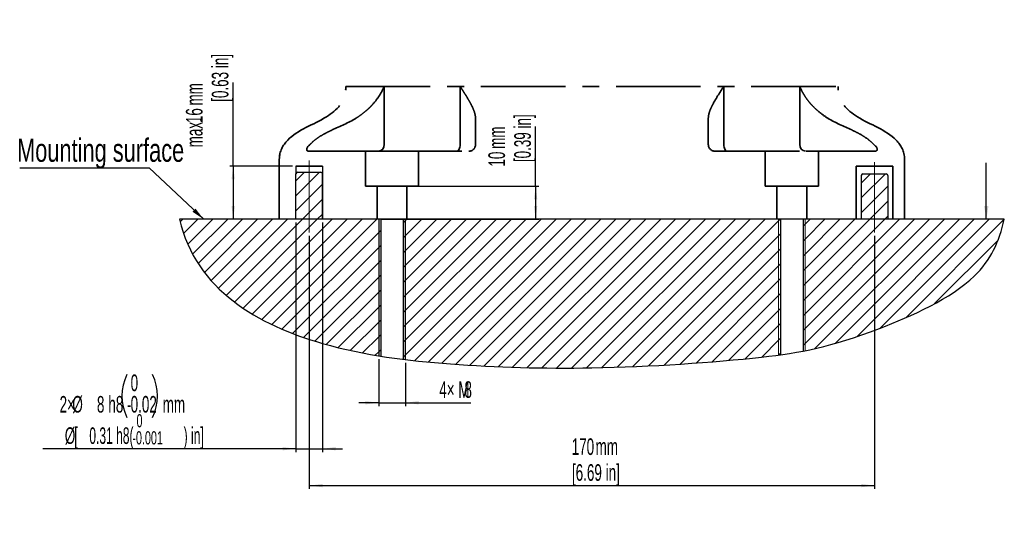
# Model space of a CAD drawing. Header units: millimetres. Extents: x 103 to 290, y 30 to 251.
# Tile 1 of 2: x 116 to 264, y 30 to 107. Entities that reach past the tile are written whole.
import ezdxf

# ---------------------------------------------------------------- set-up
doc = ezdxf.new("R2010")
doc.units = ezdxf.units.MM
doc.linetypes.add('CENTERX2', pattern=[20.32, 12.7, -2.54, 2.54, -2.54])
doc.linetypes.add('HIDDEN', pattern=[1.905, 1.27, -0.635])
for name, color, linetype in [('剖面线层', 2, 'Continuous'), ('标注层', 3, 'Continuous'), ('细线层', 4, 'Continuous')]:
    doc.layers.add(name, color=color, linetype=linetype)
doc.layers.add('实线层', color=7, linetype='Continuous', lineweight=25)
doc.layers.add('虚线层', color=6, linetype='HIDDEN', lineweight=25)
doc.styles.add('SLDTEXTSTYLE0', font='TXT', dxfattribs={"width": 0.605})
doc.styles.add('SLDTEXTSTYLE1', font='TXT', dxfattribs={"width": 0.363})
doc.styles.add('SLDTEXTSTYLE4', font='TXT', dxfattribs={"width": 0.54125})
doc.styles.add('SLDTEXTSTYLE5', font='TXT', dxfattribs={"width": 0.7})
doc.dimstyles.new('SLDDIMSTYLE1', dxfattribs={"dimtxt": 2.5, "dimasz": 2, "dimexe": 0, "dimexo": 0.0625, "dimtad": 2, "dimlfac": 2, "dimrnd": 1e-09, "dimzin": 12, "dimdsep": 46, "dimtxsty": 'SLDTEXTSTYLE1', "dimsah": 1, "dimcen": 0.09, "dimadec": 0, "dimazin": 3, "dimtfac": 1, "dimtofl": 0, "dimtmove": 0, "dimatfit": 3, "dimfxl": 0, "dimfrac": 2, "dimtolj": 1, "dimtzin": 12, "dimarcsym": 0})
doc.dimstyles.new('SLDDIMSTYLE3', dxfattribs={"dimtxt": 2.5, "dimasz": 2, "dimexe": 0, "dimexo": 0.0625, "dimtad": 2, "dimlfac": 2, "dimrnd": 1e-09, "dimzin": 12, "dimdsep": 46, "dimtxsty": 'SLDTEXTSTYLE1', "dimsah": 1, "dimcen": 0.09, "dimadec": 0, "dimazin": 3, "dimtfac": 1, "dimtmove": 0, "dimatfit": 0, "dimfxl": 0, "dimfrac": 2, "dimtolj": 1, "dimtzin": 12, "dimarcsym": 0})
doc.dimstyles.new('SLDDIMSTYLE7', dxfattribs={"dimtxt": 2.5, "dimasz": 2, "dimexe": 0, "dimexo": 0.0625, "dimtad": 2, "dimlfac": 2, "dimrnd": 1e-09, "dimzin": 12, "dimdsep": 46, "dimtxsty": 'SLDTEXTSTYLE1', "dimsah": 1, "dimcen": 0.09, "dimadec": 0, "dimazin": 3, "dimtol": 1, "dimtm": 0.022, "dimtfac": 1, "dimtmove": 0, "dimatfit": 0, "dimfxl": 0, "dimfrac": 2, "dimtolj": 1, "dimarcsym": 0})
doc.dimstyles.new('SLDDIMSTYLE8', dxfattribs={"dimtxt": 0.18, "dimasz": 2, "dimexe": 0, "dimexo": 0.0625, "dimgap": 0, "dimtad": 0, "dimtih": 1, "dimtoh": 1, "dimdec": 0, "dimrnd": 1e-09, "dimzin": 0, "dimdsep": 46, "dimtxsty": 'Standard', "dimsah": 1, "dimcen": 0.09, "dimadec": 0, "dimazin": 0, "dimtfac": 2, "dimtdec": 0, "dimtofl": 0, "dimtmove": 0, "dimatfit": 3, "dimfxl": 0, "dimfrac": 2, "dimtolj": 1, "dimtzin": 0, "dimarcsym": 0})

# ---------------------------------------------------------------- blocks, each defined once
blk = doc.blocks.new('SW_NOTE_2')
at = {"layer": '细线层', "color": 0, "char_height": 2, "attachment_point": 1, "style": 'SLDTEXTSTYLE0'}
for s, insert in [('0', (0.62, 2.58)), ('-0.001', (0, 0))]:
    blk.add_mtext(s, dxfattribs=dict(at, insert=insert))
blk = doc.blocks.new('_D_10')
at = {"layer": '标注层'}
for p, q in [((169.58, 56.22), (169.58, 49.16)), ((173.58, 55.66), (173.58, 49.16)), ((169.58, 49.66), (166.58, 49.66)), ((169.58, 49.66), (173.58, 49.66)), ((173.58, 49.66), (183.41, 49.66))]:
    blk.add_line(p, q, dxfattribs=at)
for points in [[(169.58, 49.66), (167.58, 49.91), (167.58, 49.41)], [(173.58, 49.66), (175.58, 49.41), (175.58, 49.91)]]:
    blk.add_solid(points, dxfattribs=at)
at = {"layer": '标注层', "char_height": 2.5, "attachment_point": 1, "style": 'SLDTEXTSTYLE0'}
for s, insert in [('4× M', (178.68, 52.89)), ('8', (182.47, 52.89))]:
    blk.add_mtext(s, dxfattribs=dict(at, insert=insert))
blk = doc.blocks.new('_D_11')
at = {"layer": '标注层'}
for p, q in [((147.7, 85.27), (147.7, 97.84)), ((156.63, 85.27), (147.2, 85.27)), ((147.7, 85.27), (147.7, 77.27))]:
    blk.add_line(p, q, dxfattribs=at)
for points in [[(147.7, 85.27), (147.45, 83.27), (147.95, 83.27)], [(147.7, 77.27), (147.95, 79.27), (147.45, 79.27)]]:
    blk.add_solid(points, dxfattribs=at)
at = {"layer": '标注层', "char_height": 2.5, "attachment_point": 1, "rotation": 90, "style": 'SLDTEXTSTYLE0'}
for s, insert in [('[0.63 in]', (144.48, 94.96)), ('mm', (140.59, 94.4)), ('16', (140.59, 91.75)), ('max.', (140.59, 88.1))]:
    blk.add_mtext(s, dxfattribs=dict(at, insert=insert))
blk = doc.blocks.new('_D_12')
at = {"layer": '标注层'}
for p, q in [((157.13, 76.77), (157.13, 42.24)), ((161.13, 76.77), (161.13, 42.24)), ((157.13, 42.74), (119.1, 42.74)), ((157.13, 42.74), (161.13, 42.74)), ((161.13, 42.74), (164.13, 42.74))]:
    blk.add_line(p, q, dxfattribs=at)
for centre, start, end in [((138.17, 50.68), 153.4349, 206.5651), ((129.12, 50.68), 333.4349, 26.5651)]:
    blk.add_arc(centre, 7.21, start, end, dxfattribs=at)
for points in [[(157.13, 42.74), (155.13, 42.99), (155.13, 42.49)], [(161.13, 42.74), (163.13, 42.49), (163.13, 42.99)]]:
    blk.add_solid(points, dxfattribs=at)
at = {"layer": '标注层', "char_height": 2.5, "attachment_point": 1}
for s, insert, style in [('0', (132.28, 53.91), 'SLDTEXTSTYLE0'), ('2×', (121.6, 50.68), 'SLDTEXTSTYLE0'), ('%%c', (123.52, 50.68), 'SLDTEXTSTYLE0'), ('8', (127.21, 50.68), 'SLDTEXTSTYLE0'), ('h8', (128.93, 50.68), 'SLDTEXTSTYLE0'), ('0.02', (132.28, 50.68), 'SLDTEXTSTYLE0'), ('-', (131.72, 50.68), 'SLDTEXTSTYLE0'), ('mm', (137.1, 50.68), 'SLDTEXTSTYLE0'), ('%%c', (122.38, 45.96), 'SLDTEXTSTYLE0'), ('[', (123.78, 45.96), 'SLDTEXTSTYLE0'), ('0.31 h8(               ) in]', (126.07, 45.96), 'SLDTEXTSTYLE4')]:
    blk.add_mtext(s, dxfattribs=dict(at, insert=insert, style=style))
blk = doc.blocks.new('_D_13')
at = {"layer": '标注层'}
for p, q in [((193.17, 82.27), (193.17, 91.26)), ((169.83, 82.27), (193.67, 82.27)), ((193.17, 82.27), (193.17, 77.27)), ((169.83, 77.27), (193.67, 77.27))]:
    blk.add_line(p, q, dxfattribs=at)
for points in [[(193.17, 82.27), (192.92, 80.27), (193.42, 80.27)], [(193.17, 77.27), (193.42, 79.27), (192.92, 79.27)]]:
    blk.add_solid(points, dxfattribs=at)
at = {"layer": '标注层', "char_height": 2.5, "attachment_point": 1, "rotation": 90, "style": 'SLDTEXTSTYLE0'}
for s, insert in [('[0.39 in]', (189.95, 85.88)), ('mm', (186.06, 87.87)), ('10', (186.06, 85.21))]:
    blk.add_mtext(s, dxfattribs=dict(at, insert=insert))
blk = doc.blocks.new('_D_14')
at = {"layer": '标注层'}
for p, q in [((159.13, 74.77), (159.13, 36.69)), ((244.13, 74.77), (244.13, 36.69)), ((159.13, 37.19), (244.13, 37.19))]:
    blk.add_line(p, q, dxfattribs=at)
for points in [[(159.13, 37.19), (161.13, 36.94), (161.13, 37.44)], [(244.13, 37.19), (242.13, 37.44), (242.13, 36.94)]]:
    blk.add_solid(points, dxfattribs=at)
at = {"layer": '标注层', "char_height": 2.5, "attachment_point": 1, "style": 'SLDTEXTSTYLE0'}
for s, insert in [('170', (198.59, 44.3)), ('mm', (202.18, 44.3)), ('[6.69 in]', (198.63, 40.41))]:
    blk.add_mtext(s, dxfattribs=dict(at, insert=insert))
blk = doc.blocks.new('SW_NOTE_3')
at = {"layer": '标注层', "color": 0}
blk.add_line((-19.48, 0), (0, 0), dxfattribs=at)
at = {"layer": '标注层', "color": 0, "insert": (-19.88, 4.4), "char_height": 3.5, "attachment_point": 1, "style": 'SLDTEXTSTYLE5'}
blk.add_mtext('Mounting surface', dxfattribs=at)

msp = doc.modelspace()

# ---------------------------------------------------------------- hatches: boundary and pattern name
at = {"layer": '剖面线层'}
h = msp.add_hatch(dxfattribs=at)
h.set_pattern_fill('ANSI31', color=256, scale=0.5, style=0)
edge = h.paths.add_edge_path(flags=0)
edge.add_arc((157.382317, 84.106354), 0.25, 90, 180)
edge.add_line((157.132317, 84.106354), (157.132317, 77.271274))
edge.add_line((157.132317, 77.271274), (157.134902, 77.271274))
edge.add_line((157.134902, 77.271274), (161.132317, 77.271274))
edge.add_line((161.132317, 77.271274), (161.132317, 84.106354))
edge.add_arc((160.882317, 84.106354), 0.25, 0, 90)
edge.add_line((160.882317, 84.356354), (157.382317, 84.356354))
h = msp.add_hatch(dxfattribs=at)
h.set_pattern_fill('ANSI31', color=256, scale=0.5, style=0)
edge = h.paths.add_edge_path(flags=0)
edge.add_line((245.882317, 84.106361), (242.382317, 84.106361))
edge.add_arc((242.382317, 83.856361), 0.25, 90, 180)
edge.add_line((242.132317, 83.856361), (242.132317, 77.271274))
edge.add_line((242.132317, 77.271274), (246.132317, 77.271274))
edge.add_line((246.132317, 77.271274), (246.132317, 83.856361))
edge.add_arc((245.882317, 83.856361), 0.25, 0, 90)
h = msp.add_hatch(dxfattribs=at)
h.set_pattern_fill('ANSI31', color=256, scale=0.5, style=0)
edge = h.paths.add_edge_path(flags=0)
edge.add_line((157.132317, 77.271274), (139.632317, 77.271274))
edge.add_spline(control_points=[(139.632317, 77.271274), (142.090428, 66.622601), (154.186318, 59.854174), (166.749682, 57.184138), (169.576224, 56.724493)], knot_values=[0, 0, 0, 0, 0.1939997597, 0.2501270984, 0.2501270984, 0.2501270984, 0.2501270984], weights=[1, 1, 1, 1, 1], degree=3, periodic=0)
edge.add_line((169.576224, 56.724493), (169.576224, 77.271274))
edge.add_line((169.576224, 77.271274), (161.132317, 77.271274))
edge.add_line((161.132317, 77.271274), (157.134902, 77.271274))
edge.add_line((157.134902, 77.271274), (157.132317, 77.271274))
h = msp.add_hatch(dxfattribs=at)
h.set_pattern_fill('ANSI31', color=256, scale=0.5, style=0)
edge = h.paths.add_edge_path(flags=0)
edge.add_line((169.576224, 77.271274), (169.576224, 56.724493))
edge.add_spline(control_points=[(169.576224, 56.724493), (169.676215, 56.708233), (169.776216, 56.692147), (169.876224, 56.676233)], knot_values=[0.2501270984, 0.2501270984, 0.2501270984, 0.2501270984, 0.252112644, 0.252112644, 0.252112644, 0.252112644], weights=[1, 1, 1, 1], degree=3, periodic=0)
edge.add_line((169.876224, 56.676233), (169.876224, 77.271274))
edge.add_line((169.876224, 77.271274), (169.576224, 77.271274))
h = msp.add_hatch(dxfattribs=at)
h.set_pattern_fill('ANSI31', color=256, scale=0.5, style=0)
edge = h.paths.add_edge_path(flags=0)
edge.add_line((173.276224, 77.271274), (173.276224, 56.19729))
edge.add_spline(control_points=[(173.276224, 56.19729), (173.376224, 56.184896), (173.476224, 56.172641), (173.576224, 56.160521)], knot_values=[0.2745986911, 0.2745986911, 0.2745986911, 0.2745986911, 0.2765820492, 0.2765820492, 0.2765820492, 0.2765820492], weights=[1, 1, 1, 1], degree=3, periodic=0)
edge.add_line((173.576224, 56.160521), (173.576224, 77.271274))
edge.add_line((173.576224, 77.271274), (173.276224, 77.271274))
h = msp.add_hatch(dxfattribs=at)
h.set_pattern_fill('ANSI31', color=256, scale=0.5, style=0)
edge = h.paths.add_edge_path(flags=0)
edge.add_line((173.576224, 77.271274), (173.576224, 56.160521))
edge.add_spline(control_points=[(173.576224, 56.160521), (175.844719, 55.88557), (185.134016, 55.043747), (202.593233, 54.555493), (221.088833, 55.798809), (228.865735, 56.735908), (229.68841, 56.846269)], knot_values=[0.2765820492, 0.2765820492, 0.2765820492, 0.2765820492, 0.3215744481, 0.4608342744, 0.6282620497, 0.6485618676, 0.6485618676, 0.6485618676, 0.6485618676], weights=[1, 1, 1, 1, 1, 1, 1], degree=3, periodic=0)
edge.add_line((229.68841, 56.846269), (229.68841, 77.271274))
edge.add_line((229.68841, 77.271274), (173.576224, 77.271274))
h = msp.add_hatch(dxfattribs=at)
h.set_pattern_fill('ANSI31', color=256, scale=0.5, style=0)
edge = h.paths.add_edge_path(flags=0)
edge.add_line((229.68841, 77.271274), (229.68841, 56.846269))
edge.add_spline(control_points=[(229.68841, 56.846269), (229.788672, 56.85972), (229.888663, 56.873304), (229.98841, 56.887034)], knot_values=[0.6485618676, 0.6485618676, 0.6485618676, 0.6485618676, 0.6510358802, 0.6510358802, 0.6510358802, 0.6510358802], weights=[1, 1, 1, 1], degree=3, periodic=0)
edge.add_line((229.98841, 56.887034), (229.98841, 77.271274))
edge.add_line((229.98841, 77.271274), (229.68841, 77.271274))
h = msp.add_hatch(dxfattribs=at)
h.set_pattern_fill('ANSI31', color=256, scale=0.5, style=0)
edge = h.paths.add_edge_path(flags=0)
edge.add_line((233.38841, 77.271274), (233.38841, 57.438968))
edge.add_spline(control_points=[(233.38841, 57.438968), (233.488329, 57.458035), (233.588319, 57.477394), (233.68841, 57.497059)], knot_values=[0.6796097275, 0.6796097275, 0.6796097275, 0.6796097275, 0.6821396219, 0.6821396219, 0.6821396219, 0.6821396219], weights=[1, 1, 1, 1], degree=3, periodic=0)
edge.add_line((233.68841, 57.497059), (233.68841, 77.271274))
edge.add_line((233.68841, 77.271274), (233.38841, 77.271274))
h = msp.add_hatch(dxfattribs=at)
h.set_pattern_fill('ANSI31', color=256, scale=0.5, style=0)
edge = h.paths.add_edge_path(flags=0)
edge.add_line((233.68841, 77.271274), (233.68841, 57.497059))
edge.add_spline(control_points=[(233.68841, 57.497059), (236.971393, 58.142052), (243.927867, 60.138656), (259.99713, 67.306556), (262.845271, 73.920336), (263.632317, 77.271274)], knot_values=[0.6821396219, 0.6821396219, 0.6821396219, 0.6821396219, 0.7651204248, 0.8523774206, 0.9157717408, 0.9157717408, 0.9157717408, 0.9157717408], weights=[1, 1, 1, 1, 1, 1], degree=3, periodic=0)
edge.add_line((263.632317, 77.271274), (246.132317, 77.271274))
edge.add_line((246.132317, 77.271274), (242.132317, 77.271274))
edge.add_line((242.132317, 77.271274), (233.68841, 77.271274))

# ---------------------------------------------------------------- linework, layer by layer
at = {"color": 179, "linetype": 'Continuous', "lineweight": 35}
for p, q in [((170.389552, 97.271261), (164.632327, 97.271261)), ((248.632317, 77.271274), (248.632317, 86.271274)), ((161.132317, 85.271274), (157.132317, 85.271274)), ((161.132317, 77.271267), (161.132317, 84.106354))]:
    msp.add_line(p, q, dxfattribs=at)
at = {"color": 8, "linetype": 'CENTERX2', "lineweight": 35}
for p, q in [((170.389552, 97.271261), (170.389552, 88.521261)), ((181.810899, 88.521261), (181.810899, 97.27126)), ((221.453756, 97.271261), (221.453756, 88.521262)), ((232.875103, 88.521262), (232.875103, 97.271261))]:
    msp.add_line(p, q, dxfattribs=at)
at = {"color": 179, "linetype": 'CENTERX2', "lineweight": 35}
for p, q in [((159.056891, 87.521261), (168.228623, 87.521261)), ((167.576224, 82.271274), (167.576224, 87.515008)), ((167.662486, 87.521274), (175.576224, 87.521274)), ((169.397088, 87.521261), (183.132328, 87.52126)), ((175.576224, 87.521274), (175.576224, 82.271274)), ((220.132327, 87.521261), (233.867562, 87.521262)), ((235.036027, 87.521261), (244.207764, 87.521261)), ((246.882317, 85.271274), (241.382317, 85.271274)), ((241.382317, 85.271274), (241.382317, 77.271274)), ((246.882317, 77.271274), (246.882317, 85.271274)), ((169.326224, 82.271274), (167.576224, 82.271274)), ((169.326224, 82.271274), (169.326224, 77.271274)), ((169.326224, 82.271274), (173.826224, 82.271274)), ((173.826224, 77.271274), (173.826224, 82.271274)), ((175.576224, 82.271274), (173.826224, 82.271274))]:
    msp.add_line(p, q, dxfattribs=at)
at = {"color": 7, "linetype": 'CENTERX2', "lineweight": 18}
for p, q in [((167.576224, 82.271274), (167.576224, 87.515008)), ((175.576224, 87.521274), (175.576224, 82.271274)), ((248.632317, 77.271274), (248.632317, 86.271274)), ((157.132317, 85.271274), (161.132317, 85.271274)), ((241.382317, 77.271274), (241.382317, 85.271274)), ((241.382317, 85.271274), (246.882317, 85.271274)), ((169.326224, 82.271274), (167.576224, 82.271274)), ((175.576224, 82.271274), (173.826224, 82.271274))]:
    msp.add_line(p, q, dxfattribs=at)
at = {"color": 8, "linetype": 'Continuous', "lineweight": 35}
for p, q in [((181.275184, 87.521261), (181.379697, 87.540475)), ((181.379697, 87.540475), (181.480194, 87.597381)), ((181.480194, 87.597381), (181.57281, 87.689791)), ((181.57281, 87.689791), (181.653992, 87.814154)), ((181.653992, 87.814154), (181.720615, 87.965691)), ((181.720615, 87.965691), (181.77012, 88.138577)), ((181.77012, 88.138577), (181.800605, 88.326171)), ((181.800605, 88.326171), (181.810899, 88.521261)), ((221.46405, 88.326171), (221.453756, 88.521262)), ((221.494534, 88.138577), (221.46405, 88.326171)), ((221.54404, 87.965691), (221.494534, 88.138577)), ((221.610663, 87.814154), (221.54404, 87.965691)), ((221.691844, 87.689792), (221.610663, 87.814154)), ((221.784461, 87.597381), (221.691844, 87.689792)), ((221.884958, 87.540476), (221.784461, 87.597381)), ((221.989471, 87.521262), (221.884958, 87.540476))]:
    msp.add_line(p, q, dxfattribs=at)
for centre, start, end in [((169.460186, 88.449512), 275.23000684, 4.41460706), ((233.804469, 88.449512), 175.58539294, 264.76999316)]:
    msp.add_arc(centre, 0.932132, start, end, dxfattribs=at)
at = {"color": 8, "linetype": 'CENTERX2', "lineweight": 35}
for points, knots in [([(166.167556, 92.484307), (166.41184, 92.644855), (166.651711, 92.809967), (167.120055, 93.153121), (167.345227, 93.328734), (167.777341, 93.690234), (167.984293, 93.876106), (168.379986, 94.25953), (168.569272, 94.457692), (169.106132, 95.066968), (169.419616, 95.488794), (169.966237, 96.363334), (170.196817, 96.811939), (170.389552, 97.271261)], [0, 0, 0, 0, 0.125, 0.125, 0.25, 0.25, 0.375, 0.375, 0.5, 0.5, 0.75, 0.75, 1, 1, 1, 1]), ([(184.132328, 92.484307), (184.132328, 92.805978), (184.061187, 93.142225), (183.872982, 93.686338), (183.796005, 93.875281), (183.620374, 94.261767), (183.521956, 94.459109), (183.30762, 94.862758), (183.191687, 95.069059), (182.944979, 95.491148), (182.813949, 95.707293), (182.542513, 96.144077), (182.401746, 96.36534), (182.184418, 96.701787), (182.110942, 96.814695), (181.999318, 96.985224), (181.961877, 97.042259), (181.886636, 97.156588), (181.848493, 97.21442), (181.810899, 97.27126)], [0, 0, 0, 0, 0.25, 0.25, 0.375, 0.375, 0.5, 0.5, 0.625, 0.625, 0.75, 0.75, 0.875, 0.875, 0.9375, 0.9375, 0.96875, 0.96875, 1, 1, 1, 1]), ([(219.132327, 92.484307), (219.132327, 92.644855), (219.1502, 92.809967), (219.21819, 93.153121), (219.267792, 93.328734), (219.393213, 93.690234), (219.469045, 93.876106), (219.643242, 94.25953), (219.741949, 94.457692), (220.065463, 95.066968), (220.314913, 95.488794), (220.858405, 96.363334), (221.149964, 96.811939), (221.453756, 97.271261)], [0, 0, 0, 0, 0.125, 0.125, 0.25, 0.25, 0.375, 0.375, 0.5, 0.5, 0.75, 0.75, 1, 1, 1, 1]), ([(237.097099, 92.484307), (236.607652, 92.805979), (236.142879, 93.142226), (235.491719, 93.686339), (235.281175, 93.875282), (234.882396, 94.261768), (234.694127, 94.45911), (234.338468, 94.862759), (234.171076, 95.06906), (233.856157, 95.491149), (233.708482, 95.707294), (233.435447, 96.144078), (233.309574, 96.365341), (233.135615, 96.701788), (233.080108, 96.814696), (233.00046, 96.985225), (232.974514, 97.04226), (232.92387, 97.156589), (232.898953, 97.21442), (232.875103, 97.271261)], [0, 0, 0, 0, 0.25, 0.25, 0.375, 0.375, 0.5, 0.5, 0.625, 0.625, 0.75, 0.75, 0.875, 0.875, 0.9375, 0.9375, 0.96875, 0.96875, 1, 1, 1, 1]), ([(166.167556, 92.484307), (165.016673, 91.796693), (163.777599, 91.285468), (162.26509, 90.573768), (161.964463, 90.427678), (161.371614, 90.118687), (161.078601, 89.955347), (160.510653, 89.602361), (160.236621, 89.413319), (159.717629, 88.998539), (159.472031, 88.773608), (159.248152, 88.521261)], [0, 0, 0, 0, 0.5, 0.5, 0.625, 0.625, 0.75, 0.75, 0.875, 0.875, 1, 1, 1, 1]), ([(244.016503, 88.521261), (243.792434, 88.773823), (243.54686, 88.998666), (243.028345, 89.413076), (242.754768, 89.601823), (242.188086, 89.954145), (241.894892, 90.11768), (241.301816, 90.426874), (241.001084, 90.573038), (239.488066, 91.285052), (238.248624, 91.796309), (237.097099, 92.484307)], [0, 0, 0, 0, 0.125, 0.125, 0.25, 0.25, 0.375, 0.375, 0.5, 0.5, 1, 1, 1, 1])]:
    msp.add_open_spline(points, degree=3, knots=knots, dxfattribs=at)
at = {"color": 179, "linetype": 'CENTERX2', "lineweight": 35}
for points, knots in [([(248.632317, 86.271274), (248.632317, 87.528334), (246.92258, 90.428264), (241.665449, 92.056835), (238.632317, 94.964183), (238.632317, 97.271274)], [0, 0, 0, 0, 0.2061824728, 0.6484045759, 1, 1, 1, 1]), ([(184.132328, 88.52126), (184.132328, 88.773822), (184.132328, 88.998665), (184.132328, 89.413075), (184.132328, 89.601822), (184.132328, 89.954145), (184.132328, 90.117679), (184.132328, 90.426873), (184.132328, 90.573037), (184.132328, 91.285051), (184.132328, 91.796309), (184.132328, 92.484307)], [0, 0, 0, 0, 0.125, 0.125, 0.25, 0.25, 0.375, 0.375, 0.5, 0.5, 1, 1, 1, 1]), ([(219.132327, 92.484307), (219.132327, 91.796693), (219.132327, 91.285468), (219.132327, 90.573768), (219.132327, 90.427678), (219.132327, 90.118687), (219.132327, 89.955347), (219.132327, 89.602361), (219.132327, 89.413319), (219.132327, 88.998539), (219.132327, 88.773608), (219.132327, 88.521261)], [0, 0, 0, 0, 0.5, 0.5, 0.625, 0.625, 0.75, 0.75, 0.875, 0.875, 1, 1, 1, 1])]:
    msp.add_open_spline(points, degree=3, knots=knots, dxfattribs=at)
at = {"color": 8, "linetype": 'Continuous', "lineweight": 35}
for points, knots in [([(159.248152, 88.521261), (159.187364, 88.475583), (159.128963, 88.427676), (159.018754, 88.32575), (158.966311, 88.271002), (158.874637, 88.156363), (158.835572, 88.096943), (158.776517, 87.973077), (158.75868, 87.912673), (158.741733, 87.741179), (158.780789, 87.654087), (158.867927, 87.572638), (158.902302, 87.552854), (158.975802, 87.527318), (159.015224, 87.521261), (159.056891, 87.521261)], [0, 0, 0, 0, 0.125, 0.125, 0.25, 0.25, 0.375, 0.375, 0.5, 0.5, 0.75, 0.75, 0.875, 0.875, 1, 1, 1, 1]), ([(244.207764, 87.521261), (244.249351, 87.521261), (244.288657, 87.527297), (244.36189, 87.552647), (244.396194, 87.572266), (244.454452, 87.626467), (244.478764, 87.661283), (244.510332, 87.747321), (244.517151, 87.798027), (244.509024, 87.882577), (244.503143, 87.912603), (244.485457, 87.972817), (244.473714, 88.003157), (244.430385, 88.094544), (244.390234, 88.156033), (244.298886, 88.270383), (244.246729, 88.324944), (244.135899, 88.427523), (244.077325, 88.475557), (244.016503, 88.521261)], [0, 0, 0, 0, 0.125, 0.125, 0.25, 0.25, 0.375, 0.375, 0.5, 0.5, 0.5625, 0.5625, 0.625, 0.625, 0.75, 0.75, 0.875, 0.875, 1, 1, 1, 1])]:
    msp.add_open_spline(points, degree=3, knots=knots, dxfattribs=at)
at = {"color": 179, "linetype": 'CENTERX2', "lineweight": 35}
msp.add_open_spline([(167.662486, 87.521274), (167.604842, 87.521274), (167.576224, 87.515008)], degree=2, dxfattribs=at)
at = {"color": 179, "linetype": 'Continuous', "lineweight": 35}
for points, knots in [([(168.228623, 87.521261), (168.380659, 87.521261), (168.554795, 87.515011), (168.848751, 87.514987), (168.952476, 87.516173), (169.168133, 87.519312), (169.280375, 87.521261), (169.397088, 87.521261)], [0, 0, 0, 0, 0.5, 0.5, 0.75, 0.75, 1, 1, 1, 1]), ([(183.132328, 87.52126), (183.196133, 87.52126), (183.260267, 87.527296), (183.389467, 87.552646), (183.455285, 87.572265), (183.584252, 87.626466), (183.648082, 87.661282), (183.769965, 87.74732), (183.827061, 87.798026), (183.902726, 87.882576), (183.926619, 87.912602), (183.96933, 87.972816), (183.988357, 88.003156), (184.039402, 88.094543), (184.065184, 88.156032), (184.10221, 88.270382), (184.114238, 88.324943), (184.129273, 88.427522), (184.132328, 88.475556), (184.132328, 88.52126)], [0, 0, 0, 0, 0.125, 0.125, 0.25, 0.25, 0.375, 0.375, 0.5, 0.5, 0.5625, 0.5625, 0.625, 0.625, 0.75, 0.75, 0.875, 0.875, 1, 1, 1, 1]), ([(219.132327, 88.521261), (219.132327, 88.475583), (219.135384, 88.427676), (219.150274, 88.32575), (219.162276, 88.271002), (219.199333, 88.156363), (219.224044, 88.096943), (219.292972, 87.973077), (219.335151, 87.912673), (219.488162, 87.741179), (219.615076, 87.654087), (219.808292, 87.572638), (219.874338, 87.552854), (220.004075, 87.527318), (220.068398, 87.521261), (220.132327, 87.521261)], [0, 0, 0, 0, 0.125, 0.125, 0.25, 0.25, 0.375, 0.375, 0.5, 0.5, 0.75, 0.75, 0.875, 0.875, 1, 1, 1, 1]), ([(233.867562, 87.521262), (234.100968, 87.521261), (234.315574, 87.515011), (234.609759, 87.514988), (234.703286, 87.516174), (234.878232, 87.519313), (234.960003, 87.521261), (235.036027, 87.521261)], [0, 0, 0, 0, 0.5, 0.5, 0.75, 0.75, 1, 1, 1, 1])]:
    msp.add_open_spline(points, degree=3, knots=knots, dxfattribs=at)
at = {"color": 5, "linetype": 'Continuous', "lineweight": 0}
msp.add_open_spline([(154.722801, 87.128237), (154.664242, 86.860842), (154.632317, 86.575892), (154.632317, 86.271274)], degree=3, dxfattribs=at)
at = {"color": 179, "linetype": 'Continuous', "lineweight": 35}
msp.add_open_spline([(154.632317, 86.271274), (154.632317, 86.575892), (154.664242, 86.860842), (154.722801, 87.128237)], degree=3, dxfattribs=at)
at = {"layer": '剖面线层', "color": 179, "linetype": 'CENTERX2', "lineweight": 35}
for p, q in [((227.68841, 87.521274), (227.68841, 82.271274)), ((235.68841, 82.271274), (235.68841, 87.515008)), ((227.68841, 82.271274), (229.43841, 82.271274)), ((233.93841, 82.271274), (229.43841, 82.271274)), ((229.43841, 77.271274), (229.43841, 82.271274)), ((233.93841, 82.271274), (235.68841, 82.271274)), ((233.93841, 82.271274), (233.93841, 77.271274))]:
    msp.add_line(p, q, dxfattribs=at)
at = {"layer": '剖面线层', "linetype": 'CENTERX2', "lineweight": 18}
for p, q in [((227.68841, 87.521274), (227.68841, 82.271274)), ((235.68841, 82.271274), (235.68841, 87.515008)), ((159.132317, 75.271267), (159.132317, 86.106354)), ((244.132317, 85.856361), (244.132317, 75.271272)), ((227.68841, 82.271274), (229.43841, 82.271274)), ((233.93841, 82.271274), (235.68841, 82.271274))]:
    msp.add_line(p, q, dxfattribs=at)
at = {"layer": '剖面线层', "color": 4, "linetype": 'Continuous', "lineweight": 18}
for p, q in [((229.68841, 77.271274), (229.68841, 56.846269)), ((233.68841, 77.271274), (233.68841, 57.497059))]:
    msp.add_line(p, q, dxfattribs=at)
at = {"layer": '剖面线层', "color": 7, "linetype": 'Continuous', "lineweight": 25}
for p, q in [((229.98841, 77.271274), (229.98841, 56.887034)), ((233.38841, 77.271274), (233.38841, 57.438968))]:
    msp.add_line(p, q, dxfattribs=at)
at = {"layer": '实线层'}
for p, q in [((157.132317, 85.271274), (157.132317, 84.106354)), ((161.132317, 85.271274), (161.132317, 84.106354)), ((157.132317, 77.271267), (157.132317, 84.106354)), ((157.382317, 84.356354), (160.882317, 84.356354)), ((242.132317, 83.856361), (242.132317, 77.27127)), ((242.382317, 84.106361), (245.882317, 84.106361)), ((246.132317, 83.856361), (246.132317, 77.271274)), ((157.134902, 77.271274), (139.632317, 77.271274)), ((246.132317, 77.271274), (157.134902, 77.271274)), ((169.876224, 77.271274), (169.876224, 56.676233)), ((173.276224, 77.271274), (173.276224, 56.19729)), ((263.632317, 77.271274), (246.132317, 77.271274))]:
    msp.add_line(p, q, dxfattribs=at)
for centre, start, end in [((157.382317, 84.106354), 90, 180), ((160.882317, 84.106354), 0, 90), ((242.382317, 83.856361), 90, 180), ((245.882317, 83.856361), 0, 90)]:
    msp.add_arc(centre, 0.25, start, end, dxfattribs=at)
msp.add_open_spline([(139.632317, 77.271274), (142.090428, 66.622601), (157.641438, 57.920813), (181.034204, 55.1584), (202.593233, 54.555493), (227.68181, 56.242004), (240.222157, 58.485677), (259.99713, 67.306556), (262.845271, 73.920336), (263.632317, 77.271274)], degree=3, knots=[0, 0, 0, 0, 0.19399975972, 0.32157444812, 0.46083427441, 0.62826204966, 0.76512042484, 0.85237742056, 0.9157717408, 0.9157717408, 0.9157717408, 0.9157717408], dxfattribs=at)
at = {"layer": '细线层'}
for p, q in [((169.576224, 77.271274), (169.576224, 56.724493)), ((173.576224, 77.271274), (173.576224, 56.160521))]:
    msp.add_line(p, q, dxfattribs=at)
at = {"layer": '虚线层', "color": 179, "linetype": 'CENTERX2', "lineweight": 35}
for p, q in [((164.632317, 97.271274), (238.632317, 97.271274)), ((154.632317, 77.271274), (154.632317, 86.271274))]:
    msp.add_line(p, q, dxfattribs=at)
msp.add_open_spline([(154.632317, 86.271274), (154.632317, 87.528334), (156.342054, 90.428264), (161.599185, 92.056835), (164.632317, 94.964183), (164.632317, 97.271274)], degree=3, knots=[0, 0, 0, 0, 0.2061824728, 0.6484045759, 1, 1, 1, 1], dxfattribs=at)

# ---------------------------------------------------------------- block references
at = {"layer": '标注层'}
msp.add_blockref('SW_NOTE_3', (135.084524, 85.02849), dxfattribs=at)
at = {"layer": '细线层'}
msp.add_blockref('SW_NOTE_2', (132.542546, 45.380399), dxfattribs=at)

# ---------------------------------------------------------------- dimensions: what is measured, and where the dimension line sits
at = {"layer": '标注层'}
for base, p1, p2, text, picture, middle in [((147.700836, 77.271274), (157.132317, 85.271274), (139.632317, 77.271274), 'max.<> mm\\P          [0.63 in]', '_D_11', (147.700836, 92.49606)), ((193.170671, 77.271274), (169.326224, 82.271274), (169.326224, 77.271274), '<> mm\\P  [0.39 in]', '_D_13', (193.170671, 87.788885))]:
    dim = msp.add_linear_dim(base=base, p1=p1, p2=p2, angle=90, text=text, dimstyle='SLDDIMSTYLE1', dxfattribs=at)
    dim.commit()
    dim.dimension.update_dxf_attribs({"geometry": picture, "text_midpoint": middle, "dimtype": 160})
for base, p1, p2, text, dimstyle, picture, middle in [((161.132317, 42.738538), (157.132317, 77.271267), (161.132317, 77.271267), '2×%%c<>h8 mm\\P      [%%c0.31 h8(               ) in]', 'SLDDIMSTYLE7', '_D_12', (130.596422, 42.738538)), ((244.132317, 37.187814), (159.132317, 75.271267), (244.132317, 75.271272), '<> mm\\P[6.69 in]', 'SLDDIMSTYLE1', '_D_14', (201.632317, 37.187814)), ((173.576224, 49.664375), (169.576224, 56.724493), (173.576224, 56.160521), '4× M<>', 'SLDDIMSTYLE3', '_D_10', (181.040809, 49.664375))]:
    dim = msp.add_linear_dim(base=base, p1=p1, p2=p2, text=text, dimstyle=dimstyle, dxfattribs=at)
    dim.commit()
    dim.dimension.update_dxf_attribs({"geometry": picture, "text_midpoint": middle, "dimtype": 160})

# ---------------------------------------------------------------- leaders
for points in [[(143.259597, 77.271274), (135.084524, 85.02849)], [(260.928747, 77.271274), (260.928747, 85.774682)]]:
    msp.add_leader(points, dimstyle='SLDDIMSTYLE8', dxfattribs=at)

doc.saveas('drawing.dxf')
